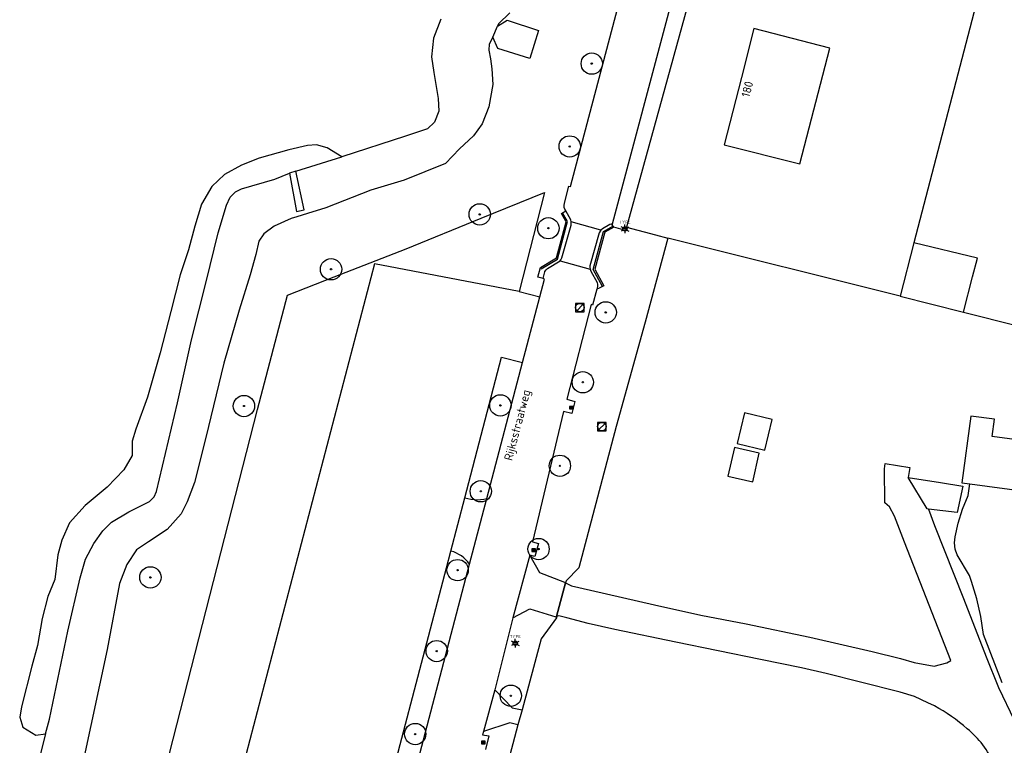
# Model space of a CAD drawing. Header units: metres. Extents: x 102000 to 105000, y 414600 to 420766.
# Tile 27 of 256: x 102618 to 102733, y 415918 to 416003. Entities that reach past the tile are written whole.
import ezdxf
from ezdxf.enums import TextEntityAlignment as Align

# ---------------------------------------------------------------- set-up
doc = ezdxf.new("R2010")
doc.units = ezdxf.units.M
doc.layers.get('0').update_dxf_attribs({"color": 8})
doc.styles.add('MtXpl_NLCS-ISO', font='NLCS-ISO.ttf')
doc.styles.add('NLCS-ISO', font='NLCS-ISO.ttf')

msp = doc.modelspace()

# ---------------------------------------------------------------- hatches: boundary and pattern name
at = {"ltscale": 0.1}
h = msp.add_hatch(color=256, dxfattribs=at)
edge = h.paths.add_edge_path()
edge.add_arc((102684.74, 415997.45), 0.075, 0, 360)
h = msp.add_hatch(color=256, dxfattribs=at)
edge = h.paths.add_edge_path()
edge.add_arc((102682.16, 415987.74), 0.075, 0, 360)
h = msp.add_hatch(color=256, dxfattribs=at)
edge = h.paths.add_edge_path()
edge.add_arc((102671.61, 415979.78), 0.075, 0, 360)
h = msp.add_hatch(color=256, dxfattribs=at)
edge = h.paths.add_edge_path()
edge.add_arc((102679.65, 415978.16), 0.075, 0, 360)
h = msp.add_hatch(color=256, dxfattribs=at)
edge = h.paths.add_edge_path()
edge.add_arc((102654.18, 415973.35), 0.075, 0, 360)
h = msp.add_hatch(color=256, dxfattribs=at)
edge = h.paths.add_edge_path()
edge.add_arc((102686.38, 415968.29), 0.075, 0, 360)
h = msp.add_hatch(color=256, dxfattribs=at)
edge = h.paths.add_edge_path()
edge.add_arc((102683.69, 415960.1), 0.075, 0, 360)
h = msp.add_hatch(color=256, dxfattribs=at)
edge = h.paths.add_edge_path()
edge.add_arc((102643.97, 415957.32), 0.075, 0, 360)
h = msp.add_hatch(color=256, dxfattribs=at)
edge = h.paths.add_edge_path()
edge.add_arc((102674.03, 415957.39), 0.075, 0, 360)
h = msp.add_hatch(color=256, dxfattribs=at)
edge = h.paths.add_edge_path()
edge.add_arc((102681, 415950.31), 0.075, 0, 360)
h = msp.add_hatch(color=256, dxfattribs=at)
edge = h.paths.add_edge_path()
edge.add_arc((102671.73, 415947.32), 0.075, 0, 360)
h = msp.add_hatch(color=256, dxfattribs=at)
edge = h.paths.add_edge_path()
edge.add_arc((102678.5, 415940.55), 0.075, 0, 360)
h = msp.add_hatch(color=256, dxfattribs=at)
edge = h.paths.add_edge_path()
edge.add_arc((102669.01, 415938.08), 0.075, 0, 360)
h = msp.add_hatch(color=256, dxfattribs=at)
edge = h.paths.add_edge_path()
edge.add_arc((102633, 415937.23), 0.075, 0, 360)
h = msp.add_hatch(color=256, dxfattribs=at)
edge = h.paths.add_edge_path()
edge.add_arc((102666.56, 415928.59), 0.075, 0, 360)
h = msp.add_hatch(color=256, dxfattribs=at)
edge = h.paths.add_edge_path()
edge.add_arc((102675.25, 415923.36), 0.075, 0, 360)
h = msp.add_hatch(color=256, dxfattribs=at)
edge = h.paths.add_edge_path()
edge.add_arc((102664.04, 415918.87), 0.075, 0, 360)

# ---------------------------------------------------------------- linework, layer by layer
for p, q in [((102682.23, 415983.03), (102699.45, 416048.18)), ((102687.17, 415978.67), (102705.61, 416047.94)), ((102731.66, 416011.61), (102722.5, 415976.43)), ((102696.52, 416006.33), (102688.82, 415978.28)), ((102675.14, 416003.42), (102673.81, 416002.12)), ((102667.05, 416002.66), (102666.18, 416000.45)), ((102673.69, 416001.85), (102674.82, 416002.54)), ((102674.82, 416002.54), (102678.51, 416001.33)), ((102673.14, 416000.57), (102673.69, 416001.85)), ((102673.81, 416002.12), (102673.69, 416001.85)), ((102678.51, 416001.33), (102677.46, 415998.04)), ((102703.75, 416001.55), (102702.29, 415995.84)), ((102712.65, 415999.28), (102703.75, 416001.55)), ((102666.18, 416000.45), (102665.96, 415998.23)), ((102673.09, 416000.47), (102672.71, 415999.72)), ((102673.14, 416000.57), (102673.09, 416000.47)), ((102673.74, 415999.24), (102673.14, 416000.57)), ((102672.71, 415999.72), (102672.68, 415999.02)), ((102672.68, 415999.02), (102672.88, 415998.01)), ((102677.46, 415998.04), (102673.74, 415999.24)), ((102709.11, 415985.71), (102712.65, 415999.28)), ((102665.96, 415998.23), (102666.24, 415996.42)), ((102672.88, 415998.01), (102673.04, 415996.84)), ((102666.24, 415996.42), (102666.75, 415993.35)), ((102673.04, 415996.84), (102673.16, 415995.02)), ((102702.29, 415995.84), (102700.27, 415987.92)), ((102673.16, 415995.02), (102672.67, 415992.4)), ((102666.75, 415993.35), (102666.82, 415991.87)), ((102666.82, 415991.87), (102666.29, 415990.59)), ((102672.67, 415992.4), (102671.91, 415990.4)), ((102665.47, 415989.8), (102662.91, 415988.94)), ((102666.29, 415990.59), (102665.47, 415989.8)), ((102671.91, 415990.4), (102670.89, 415988.99)), ((102662.91, 415988.94), (102655.45, 415986.51)), ((102670.89, 415988.99), (102669.23, 415987.46)), ((102649.23, 415987.33), (102645.76, 415986.36)), ((102651.4, 415987.87), (102649.23, 415987.33)), ((102652.48, 415987.93), (102651.4, 415987.87)), ((102653.73, 415987.6), (102652.48, 415987.93)), ((102655.45, 415986.51), (102653.73, 415987.6)), ((102669.23, 415987.46), (102667.61, 415985.73)), ((102700.27, 415987.92), (102709.11, 415985.71)), ((102645.76, 415986.36), (102643.66, 415985.53)), ((102650.05, 415984.83), (102655.45, 415986.51)), ((102643.66, 415985.53), (102641.7, 415984.47)), ((102667.61, 415985.73), (102662.73, 415983.81)), ((102641.7, 415984.47), (102640.21, 415983.04)), ((102643.69, 415982.79), (102647.59, 415983.9)), ((102647.59, 415983.9), (102649.29, 415984.62)), ((102650.05, 415984.83), (102649.29, 415984.62)), ((102649.29, 415984.62), (102650.12, 415980.12)), ((102651.01, 415980.32), (102650.05, 415984.83)), ((102662.73, 415983.81), (102658.85, 415982.63)), ((102640.21, 415983.04), (102638.98, 415980.98)), ((102642.96, 415982.41), (102643.69, 415982.79)), ((102658.85, 415982.63), (102653.57, 415980.56)), ((102681.55, 415981.1), (102682.05, 415983.08)), ((102682.05, 415983.08), (102682.23, 415983.03)), ((102641.93, 415980.86), (102642.35, 415981.78)), ((102642.35, 415981.78), (102642.96, 415982.41)), ((102671.79, 415979.33), (102679.2, 415982.34)), ((102679.2, 415982.34), (102676.23, 415970.76)), ((102638.98, 415980.98), (102638.21, 415978.41)), ((102640.96, 415977.6), (102641.93, 415980.86)), ((102650.12, 415980.12), (102651.01, 415980.32)), ((102653.57, 415980.56), (102651.43, 415979.89)), ((102681.49, 415980.84), (102681.55, 415981.1)), ((102681.51, 415980.58), (102681.49, 415980.84)), ((102681.57, 415980.38), (102681.51, 415980.58)), ((102681.68, 415980.18), (102681.57, 415980.38)), ((102649.5, 415979.28), (102647.51, 415978.4)), ((102650.18, 415979.49), (102649.5, 415979.28)), ((102651.43, 415979.89), (102650.18, 415979.49)), ((102662.98, 415975.76), (102671.79, 415979.33)), ((102681.18, 415979.9), (102681.68, 415980.18)), ((102681.74, 415978.91), (102681.18, 415979.9)), ((102681.91, 415978.95), (102681.32, 415979.98)), ((102682.27, 415979.15), (102681.68, 415980.18)), ((102682.33, 415978.9), (102682.27, 415979.15)), ((102638.21, 415978.41), (102637.47, 415975.62)), ((102647.51, 415978.4), (102646.28, 415977.52)), ((102680.59, 415974.68), (102681.74, 415978.91)), ((102680.71, 415974.55), (102681.91, 415978.95)), ((102681.23, 415974.69), (102682.32, 415978.53)), ((102682.32, 415978.53), (102682.33, 415978.9)), ((102685.8, 415977.93), (102682.33, 415978.9)), ((102685.8, 415977.93), (102685.59, 415977.61)), ((102685.99, 415978.09), (102685.8, 415977.93)), ((102686.86, 415978.58), (102685.99, 415978.09)), ((102686.13, 415977.79), (102687.22, 415978.41)), ((102687.31, 415978.27), (102686.28, 415977.68)), ((102687, 415978.65), (102686.86, 415978.58)), ((102687.17, 415978.67), (102687, 415978.65)), ((102687.14, 415978.55), (102687.17, 415978.67)), ((102687.31, 415978.27), (102687.14, 415978.55)), ((102688.71, 415977.89), (102687.31, 415978.27)), ((102688.4, 415978.18), (102688.86, 415978.18)), ((102688.4, 415977.98), (102688.86, 415977.98)), ((102688.82, 415978.28), (102688.71, 415977.89)), ((102688.82, 415978.28), (102692.2, 415977.37)), ((102639.52, 415971.88), (102640.96, 415977.6)), ((102646.28, 415977.52), (102645.71, 415976.64)), ((102685.59, 415977.61), (102684.53, 415973.76)), ((102684.9, 415973.33), (102686.13, 415977.79)), ((102686.28, 415977.68), (102685.09, 415973.35)), ((102693.65, 415977.01), (102690.99, 415967.16)), ((102693.65, 415977.01), (102690.99, 415967.16)), ((102692.2, 415977.37), (102693.65, 415977.01)), ((102720.88, 415970.21), (102693.65, 415977.01)), ((102645.71, 415976.64), (102645.34, 415975.09)), ((102654.53, 415972.46), (102662.98, 415975.76)), ((102722.5, 415976.43), (102720.88, 415970.21)), ((102729.94, 415974.64), (102722.5, 415976.43)), ((102637.47, 415975.62), (102636.48, 415972.69)), ((102645.34, 415975.09), (102644.69, 415972.69)), ((102678.71, 415973.56), (102680.59, 415974.68)), ((102678.79, 415973.41), (102680.71, 415974.55)), ((102681.12, 415974.44), (102681.23, 415974.69)), ((102729.38, 415972.46), (102729.94, 415974.64)), ((102659.27, 415973.97), (102635.04, 415881.53)), ((102676.23, 415970.76), (102659.27, 415973.97)), ((102678.41, 415972.42), (102678.71, 415973.56)), ((102679.39, 415973.3), (102679.53, 415973.45)), ((102679.53, 415973.45), (102681.03, 415974.34)), ((102681.03, 415974.34), (102681.12, 415974.44)), ((102681.03, 415974.34), (102684.55, 415973.36)), ((102684.53, 415973.76), (102684.51, 415973.59)), ((102684.51, 415973.59), (102684.55, 415973.36)), ((102684.55, 415973.36), (102684.64, 415973.14)), ((102685.99, 415971.33), (102684.9, 415973.33)), ((102685.09, 415973.35), (102686.14, 415971.41)), ((102636.48, 415972.69), (102635.4, 415968.4)), ((102644.69, 415972.69), (102643.4, 415968.57)), ((102649.06, 415970.32), (102654.53, 415972.46)), ((102679.03, 415972.25), (102678.41, 415972.42)), ((102678.66, 415970.13), (102679.2, 415972.19)), ((102679.03, 415972.25), (102679.24, 415973.03)), ((102679.2, 415972.19), (102679.03, 415972.25)), ((102679.24, 415973.03), (102679.25, 415973.07)), ((102679.25, 415973.07), (102679.39, 415973.3)), ((102684.64, 415973.14), (102685.38, 415971.79)), ((102728.32, 415968.33), (102729.38, 415972.46)), ((102637.83, 415965.09), (102639.52, 415971.88)), ((102685.34, 415971.01), (102684.84, 415969.15)), ((102685.42, 415971.33), (102685.34, 415971.01)), ((102685.51, 415971.09), (102685.34, 415971.01)), ((102685.38, 415971.79), (102685.43, 415971.55)), ((102685.43, 415971.55), (102685.42, 415971.33)), ((102686.14, 415971.41), (102685.51, 415971.09)), ((102645.57, 415956.9), (102649.06, 415970.32)), ((102676.23, 415970.76), (102678.66, 415970.13)), ((102676.63, 415962.43), (102678.66, 415970.13)), ((102720.88, 415970.21), (102728.32, 415968.33)), ((102684.67, 415969.21), (102681.81, 415958.14)), ((102682.98, 415968.49), (102683.69, 415969.2)), ((102684.84, 415969.15), (102684.67, 415969.21)), ((102635.4, 415968.4), (102634.13, 415963.54)), ((102643.4, 415968.57), (102641.62, 415962.36)), ((102728.32, 415968.33), (102734.69, 415966.71)), ((102690.99, 415967.16), (102687.6, 415954.9)), ((102690.99, 415967.16), (102687.6, 415954.9)), ((102636.18, 415957.7), (102637.83, 415965.09)), ((102634.13, 415963.54), (102632.64, 415958.37)), ((102669.85, 415946.56), (102674.15, 415963.05)), ((102674.15, 415963.05), (102676.63, 415962.43)), ((102641.62, 415962.36), (102639.51, 415953.63)), ((102672.44, 415946.49), (102676.63, 415962.43)), ((102632.64, 415958.37), (102631.28, 415954.62)), ((102633.73, 415947.3), (102636.18, 415957.7)), ((102681.81, 415958.14), (102682.75, 415957.85)), ((102682.13, 415956.98), (102682.58, 415957.28)), ((102682.58, 415956.98), (102682.13, 415957.28)), ((102682.58, 415957.28), (102682.13, 415957.28)), ((102682.13, 415957.28), (102682.13, 415956.98)), ((102682.75, 415957.85), (102682.42, 415956.46)), ((102682.58, 415956.98), (102682.58, 415957.28)), ((102633.75, 415910.72), (102645.57, 415956.9)), ((102681.42, 415956.66), (102677.79, 415941.41)), ((102682.42, 415956.46), (102681.42, 415956.66)), ((102682.13, 415956.98), (102682.58, 415956.98)), ((102702.65, 415956.51), (102701.78, 415952.92)), ((102705.89, 415955.72), (102702.65, 415956.51)), ((102729.16, 415956.13), (102728.13, 415948.31)), ((102731.95, 415955.76), (102729.16, 415956.13)), ((102687.6, 415954.9), (102683.23, 415938.36)), ((102687.6, 415954.9), (102683.23, 415938.36)), ((102685.57, 415954.55), (102686.28, 415955.25)), ((102705.02, 415952.13), (102705.89, 415955.72)), ((102731.68, 415953.73), (102731.95, 415955.76)), ((102631.28, 415954.62), (102630.86, 415953.19)), ((102737.85, 415952.92), (102731.68, 415953.73)), ((102630.86, 415953.19), (102630.88, 415951.5)), ((102639.51, 415953.63), (102638.18, 415948.34)), ((102701.78, 415952.92), (102705.02, 415952.13)), ((102630.88, 415951.5), (102629.9, 415949.83)), ((102701.46, 415952.45), (102700.69, 415949.09)), ((102704.38, 415951.78), (102701.46, 415952.45)), ((102703.62, 415948.43), (102704.38, 415951.78)), ((102719.07, 415949.96), (102719.12, 415950.58)), ((102719.12, 415950.58), (102722.03, 415950.1)), ((102629.9, 415949.83), (102627.94, 415947.8)), ((102700.69, 415949.09), (102703.62, 415948.43)), ((102719.09, 415945.96), (102719.07, 415949.96)), ((102722.03, 415950.1), (102721.83, 415948.95)), ((102638.18, 415948.34), (102637.29, 415946.09)), ((102724.07, 415945.25), (102721.83, 415948.95)), ((102721.83, 415948.95), (102725.6, 415948.36)), ((102725.6, 415948.36), (102728.25, 415947.94)), ((102728.25, 415947.94), (102727.59, 415944.85)), ((102728.13, 415948.31), (102729.07, 415948.18)), ((102728.85, 415946.85), (102729.07, 415948.18)), ((102729.07, 415948.18), (102737.08, 415947.12)), ((102627.94, 415947.8), (102625.34, 415945.67)), ((102633.44, 415946.66), (102633.73, 415947.3)), ((102728.19, 415945.24), (102728.85, 415946.85)), ((102625.34, 415945.67), (102623.53, 415943.62)), ((102630.46, 415944.93), (102632.91, 415946.14)), ((102632.91, 415946.14), (102633.44, 415946.66)), ((102637.29, 415946.09), (102636.59, 415944.7)), ((102668.23, 415940.31), (102669.85, 415946.56)), ((102669.85, 415946.56), (102670.21, 415946.46)), ((102670.21, 415946.46), (102670.58, 415946.39)), ((102670.41, 415938.77), (102672.44, 415946.49)), ((102670.58, 415946.39), (102670.96, 415946.35)), ((102670.96, 415946.35), (102671.33, 415946.34)), ((102671.33, 415946.34), (102671.71, 415946.36)), ((102671.71, 415946.36), (102672.08, 415946.41)), ((102672.08, 415946.41), (102672.44, 415946.49)), ((102719.65, 415945.51), (102719.09, 415945.96)), ((102628.45, 415943.72), (102630.46, 415944.93)), ((102636.59, 415944.7), (102634.96, 415942.84)), ((102720.23, 415944.42), (102719.65, 415945.51)), ((102724.22, 415945.23), (102724.07, 415945.25)), ((102724.22, 415945.23), (102724.93, 415943.3)), ((102727.59, 415944.85), (102724.22, 415945.23)), ((102727.68, 415943.59), (102728.19, 415945.24)), ((102623.53, 415943.62), (102622.62, 415941.58)), ((102627.41, 415942.69), (102628.45, 415943.72)), ((102721.39, 415941.38), (102720.23, 415944.42)), ((102727.35, 415942), (102727.68, 415943.59)), ((102626.38, 415941.2), (102627.41, 415942.69)), ((102634.96, 415942.84), (102632.76, 415941.41)), ((102724.93, 415943.3), (102728.32, 415934.74)), ((102622.62, 415941.58), (102622.16, 415939.87)), ((102625.4, 415939.38), (102626.38, 415941.2)), ((102632.76, 415941.41), (102631.37, 415940.45)), ((102677.79, 415941.41), (102678.49, 415941.19)), ((102678.49, 415941.19), (102678.05, 415939.68)), ((102726.84, 415927.49), (102721.39, 415941.38)), ((102727.26, 415941.28), (102727.35, 415942)), ((102727.34, 415940.55), (102727.26, 415941.28)), ((102622.16, 415939.87), (102621.81, 415936.99)), ((102631.37, 415940.45), (102630.23, 415938.74)), ((102667.72, 415938.36), (102668.23, 415940.31)), ((102668.55, 415940.21), (102668.23, 415940.31)), ((102668.87, 415940.08), (102668.55, 415940.21)), ((102669.17, 415939.93), (102668.87, 415940.08)), ((102669.46, 415939.74), (102669.17, 415939.93)), ((102677.46, 415939.85), (102675.49, 415932.49)), ((102678.05, 415939.68), (102677.46, 415939.85)), ((102678.65, 415937.75), (102677.46, 415939.85)), ((102677.71, 415940.28), (102678.16, 415940.58)), ((102678.16, 415940.28), (102677.71, 415940.58)), ((102678.16, 415940.58), (102677.71, 415940.58)), ((102677.71, 415940.58), (102677.71, 415940.28)), ((102677.71, 415940.28), (102678.16, 415940.28)), ((102678.16, 415940.28), (102678.16, 415940.58)), ((102727.57, 415939.86), (102727.34, 415940.55)), ((102729, 415937.45), (102727.57, 415939.86)), ((102624.77, 415937.18), (102625.4, 415939.38)), ((102630.23, 415938.74), (102629.36, 415936.52)), ((102657.29, 415888.86), (102670.41, 415938.77)), ((102669.73, 415939.53), (102669.46, 415939.74)), ((102669.98, 415939.3), (102669.73, 415939.53)), ((102670.21, 415939.05), (102669.98, 415939.3)), ((102670.41, 415938.77), (102670.21, 415939.05)), ((102661.84, 415915.99), (102667.72, 415938.36)), ((102681.57, 415936.64), (102678.65, 415937.75)), ((102683.23, 415938.36), (102681.72, 415936.84)), ((102621.81, 415936.99), (102620.98, 415935.01)), ((102623.32, 415930.91), (102624.77, 415937.18)), ((102629.36, 415936.52), (102627.92, 415928.79)), ((102680.62, 415932.63), (102681.66, 415936.6)), ((102681.66, 415936.6), (102680.62, 415932.63)), ((102681.66, 415936.6), (102681.57, 415936.64)), ((102681.72, 415936.84), (102681.66, 415936.6)), ((102681.72, 415936.84), (102681.66, 415936.6)), ((102681.66, 415936.6), (102682.37, 415936.26)), ((102729.25, 415936.75), (102729, 415937.45)), ((102729.88, 415934.72), (102729.25, 415936.75)), ((102682.37, 415936.26), (102684.59, 415935.74)), ((102684.59, 415935.74), (102692.08, 415934.03)), ((102620.98, 415935.01), (102620.31, 415932.43)), ((102728.32, 415934.74), (102730.96, 415927.92)), ((102730.35, 415932.65), (102729.88, 415934.72)), ((102675.49, 415932.49), (102677.46, 415933.53)), ((102677.46, 415933.53), (102680.54, 415932.61)), ((102692.08, 415934.03), (102697.51, 415932.82)), ((102620.31, 415932.43), (102619.76, 415929.24)), ((102675.49, 415932.49), (102673.36, 415924.04)), ((102680.59, 415932.51), (102678.82, 415930.03)), ((102680.59, 415932.51), (102678.82, 415930.03)), ((102680.54, 415932.61), (102680.62, 415932.63)), ((102680.62, 415932.63), (102680.59, 415932.51)), ((102680.62, 415932.63), (102680.59, 415932.51)), ((102680.89, 415932.71), (102680.62, 415932.63)), ((102681.82, 415932.49), (102680.89, 415932.71)), ((102684.32, 415931.83), (102681.82, 415932.49)), ((102687.45, 415931.13), (102684.32, 415931.83)), ((102697.51, 415932.82), (102702.82, 415931.77)), ((102702.82, 415931.77), (102710.3, 415930.21)), ((102730.66, 415930.55), (102730.35, 415932.65)), ((102621.18, 415920.62), (102623.32, 415930.91)), ((102694.58, 415929.63), (102687.45, 415931.13)), ((102675.54, 415929.61), (102676, 415929.61)), ((102678.82, 415930.03), (102676.56, 415921.69)), ((102678.82, 415930.03), (102676.56, 415921.69)), ((102704.5, 415927.61), (102694.58, 415929.63)), ((102710.3, 415930.21), (102717.61, 415928.55)), ((102732.83, 415924.89), (102730.66, 415930.55)), ((102619.76, 415929.24), (102619.1, 415926.84)), ((102627.92, 415928.79), (102625.13, 415915.68)), ((102675.54, 415929.41), (102676, 415929.41)), ((102717.61, 415928.55), (102720.92, 415927.71)), ((102709.34, 415926.62), (102704.5, 415927.61)), ((102720.92, 415927.71), (102722.53, 415927.27)), ((102722.53, 415927.27), (102724.86, 415926.81)), ((102724.86, 415926.81), (102726.38, 415927.23)), ((102726.38, 415927.23), (102726.84, 415927.49)), ((102730.96, 415927.92), (102732.4, 415924.32)), ((102619.1, 415926.84), (102617.88, 415922.06)), ((102712.22, 415925.96), (102709.34, 415926.62)), ((102716.25, 415924.97), (102712.22, 415925.96)), ((102720.88, 415923.77), (102716.25, 415924.97)), ((102673.36, 415924.04), (102672.04, 415919.18)), ((102673.36, 415924.04), (102675.4, 415921.94)), ((102722.57, 415923.27), (102720.88, 415923.77)), ((102732.4, 415924.32), (102734.24, 415920.51)), ((102724.13, 415922.52), (102722.57, 415923.27)), ((102617.88, 415922.06), (102617.68, 415920.84)), ((102675.4, 415921.94), (102676.56, 415921.69)), ((102676.56, 415921.69), (102676.09, 415919.97)), ((102676.56, 415921.69), (102676.09, 415919.97)), ((102724.9, 415922.16), (102724.13, 415922.52)), ((102617.68, 415920.84), (102618.04, 415919.66)), ((102620.72, 415918.9), (102621.18, 415920.62)), ((102618.04, 415919.66), (102619.55, 415918.74)), ((102672.04, 415919.18), (102671.94, 415918.78)), ((102675.14, 415920.18), (102672.04, 415919.18)), ((102676.09, 415919.97), (102672.92, 415908.27)), ((102676.09, 415919.97), (102672.92, 415908.27)), ((102676.09, 415919.97), (102675.14, 415920.18)), ((102619.55, 415918.74), (102620.72, 415918.9)), ((102620.72, 415918.9), (102619.83, 415915.5)), ((102671.8, 415917.72), (102672.25, 415918.02)), ((102672.25, 415917.72), (102671.8, 415918.02)), ((102672.25, 415918.02), (102671.8, 415918.02)), ((102671.8, 415918.02), (102671.8, 415917.72)), ((102671.94, 415918.78), (102672.68, 415918.67)), ((102672.25, 415917.72), (102672.25, 415918.02)), ((102672.68, 415918.67), (102672.3, 415917.04)), ((102671.8, 415917.72), (102672.25, 415917.72))]:
    msp.add_line(p, q)
for p, q in [((102688.41, 415978.21), (102688.19, 415978.33)), ((102688.41, 415977.95), (102688.19, 415977.83)), ((102688.63, 415978.33), (102688.63, 415978.59)), ((102688.85, 415978.21), (102689.07, 415978.33)), ((102688.85, 415977.95), (102689.07, 415977.83)), ((102688.63, 415977.83), (102688.63, 415977.57)), ((102675.55, 415929.64), (102675.33, 415929.76)), ((102675.77, 415929.76), (102675.77, 415930.02)), ((102675.99, 415929.64), (102676.21, 415929.76)), ((102675.55, 415929.38), (102675.33, 415929.26)), ((102675.77, 415929.26), (102675.77, 415929)), ((102675.99, 415929.38), (102676.21, 415929.26))]:
    msp.add_line(p, q, dxfattribs=at)
at = {"lineweight": -3}
for p, q in [((102683.83, 415969.35), (102682.83, 415969.35)), ((102682.83, 415969.35), (102682.83, 415968.35)), ((102683.83, 415968.35), (102683.83, 415969.35)), ((102682.83, 415968.35), (102683.83, 415968.35)), ((102686.43, 415955.4), (102685.43, 415955.4)), ((102685.43, 415955.4), (102685.43, 415954.4)), ((102686.43, 415954.4), (102686.43, 415955.4)), ((102685.43, 415954.4), (102686.43, 415954.4))]:
    msp.add_line(p, q, dxfattribs=at)
for centre, radius in [((102684.74, 415997.45), 1.25), ((102684.74, 415997.45), 0.0225), ((102682.16, 415987.74), 1.25), ((102682.16, 415987.74), 0.0225), ((102671.61, 415979.78), 1.25), ((102671.61, 415979.78), 0.0225), ((102679.65, 415978.16), 1.25), ((102679.65, 415978.16), 0.0225), ((102654.18, 415973.35), 1.25), ((102654.18, 415973.35), 0.0225), ((102686.38, 415968.29), 1.25), ((102686.38, 415968.29), 0.0225), ((102683.69, 415960.1), 1.25), ((102683.69, 415960.1), 0.0225), ((102643.97, 415957.32), 1.25), ((102674.03, 415957.39), 1.25), ((102643.97, 415957.32), 0.0225), ((102674.03, 415957.39), 0.0225), ((102681, 415950.31), 1.25), ((102681, 415950.31), 0.0225), ((102671.73, 415947.32), 1.25), ((102671.73, 415947.32), 0.0225), ((102678.5, 415940.55), 1.25), ((102678.5, 415940.55), 0.0225), ((102669.01, 415938.08), 1.25), ((102633, 415937.23), 1.25), ((102669.01, 415938.08), 0.0225), ((102633, 415937.23), 0.0225), ((102666.56, 415928.59), 1.25), ((102666.56, 415928.59), 0.0225), ((102675.25, 415923.36), 1.25), ((102675.25, 415923.36), 0.0225), ((102664.04, 415918.87), 1.25), ((102664.04, 415918.87), 0.0225)]:
    msp.add_circle(centre, radius)
at = {"ltscale": 0.1}
for centre, radius in [((102684.74, 415997.45), 0.075), ((102682.16, 415987.74), 0.075), ((102671.61, 415979.78), 0.075), ((102679.65, 415978.16), 0.075), ((102688.63, 415978.08), 0.253), ((102654.18, 415973.35), 0.075), ((102686.38, 415968.29), 0.075), ((102683.69, 415960.1), 0.075), ((102643.97, 415957.32), 0.075), ((102674.03, 415957.39), 0.075), ((102681, 415950.31), 0.075), ((102671.73, 415947.32), 0.075), ((102678.5, 415940.55), 0.075), ((102669.01, 415938.08), 0.075), ((102633, 415937.23), 0.075), ((102675.77, 415929.51), 0.253), ((102666.56, 415928.59), 0.075), ((102675.25, 415923.36), 0.075), ((102664.04, 415918.87), 0.075)]:
    msp.add_circle(centre, radius, dxfattribs=at)
at = {"lineweight": -3}
for centre in [(102683.33, 415968.85), (102685.93, 415954.9)]:
    msp.add_circle(centre, 0.5, dxfattribs=at)
for centre, radius, start, end in [((102714.86, 415903.62), 21.09, 48.8221, 61.563), ((102721.51, 415910.62), 11.45, 24.4497, 50.772)]:
    msp.add_arc(centre, radius, start, end)

# ---------------------------------------------------------------- texts
at = {"style": 'MtXpl_NLCS-ISO'}
for s, rotation, p in [('180', 75.4012, (102703.22, 415993.43)), ('Rijksstraatweg', 75.2827, (102675.4, 415950.84))]:
    msp.add_text(s, height=1, rotation=rotation, dxfattribs=at).set_placement(p)
at = {"style": 'NLCS-ISO'}
for p in [(102688.63, 415978.59), (102675.77, 415930.02)]:
    msp.add_attdef('TYPE', text='', height=0.36, dxfattribs=at).set_placement(p, align=Align.BOTTOM_CENTER)

doc.saveas('drawing.dxf')
